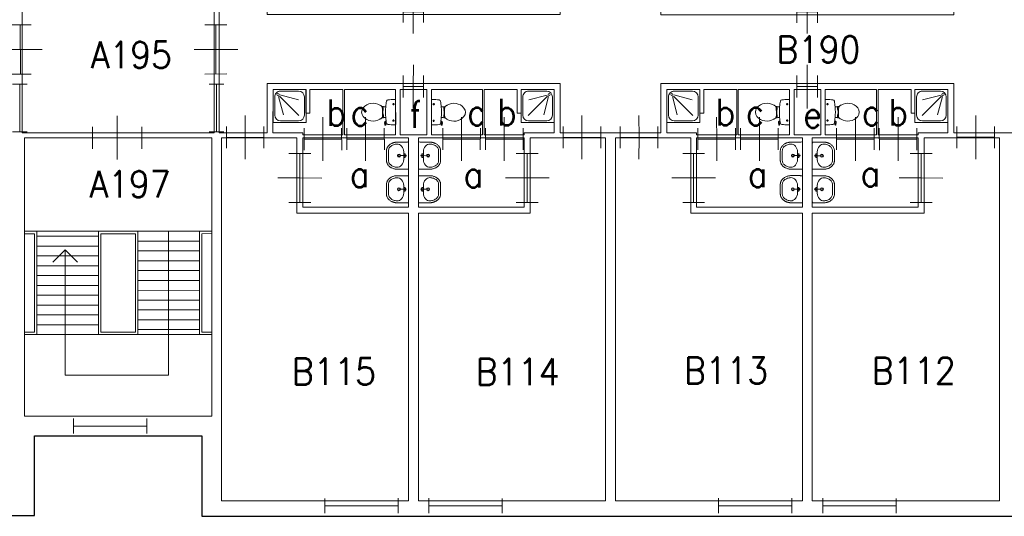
# Model space of a CAD drawing. Header units: metres. Extents: x 150884 to 151010, y 450410 to 450499.
# Tile 23 of 25: x 150959 to 150979, y 450475 to 450485. Entities that reach past the tile are written whole.
import ezdxf
from ezdxf.enums import TextEntityAlignment as Align

# ---------------------------------------------------------------- set-up
doc = ezdxf.new("R2010")
doc.units = ezdxf.units.M
doc.header["$MEASUREMENT"] = 0
for name, color, linetype, lineweight in [('BINNENMUUR', 7, 'Continuous', 0), ('BOUWKUNDE', 7, 'Continuous', 0), ('BUITENMUUR', 7, 'Continuous', 0), ('HULPLIJN', 7, 'Continuous', 0), ('KADER', 7, 'Continuous', 0), ('LABEL', 7, 'Continuous', 0), ('SANITAIR', 7, 'Continuous', 0), ('TRAP', 7, 'Continuous', 0)]:
    doc.layers.add(name, color=color, linetype=linetype, lineweight=lineweight)
doc.styles.add('Style-STANDARD', font='STANDARD.shx')

# ---------------------------------------------------------------- blocks, each defined once
blk = doc.blocks.new('202_63')
at = {"layer": 'BOUWKUNDE', "color": 7, "linetype": 'Continuous', "lineweight": 0}
for p, q in [((0.45, 0), (0.45, 0.4)), ((0, -0.2), (-0.001, 0.2)), ((0.9, -0.2), (0.899, 0.2)), ((0, 0), (0.9, 0)), ((0.449, -0.4), (0.45, 0))]:
    blk.add_line(p, q, dxfattribs=at)
at = {"layer": 'KADER', "color": 7, "linetype": 'Continuous', "lineweight": 0, "style": 'Style-STANDARD', "flags": 1}
for tag in ['type', 'soort']:
    blk.add_attdef(tag, (0, 0), '', height=0.324, rotation=198.1924, dxfattribs=at)
blk = doc.blocks.new('202_64')
at = {"layer": 'BOUWKUNDE', "color": 7, "linetype": 'Continuous', "lineweight": 0}
for p, q in [((0.343, 0), (0.343, 0.4)), ((0, -0.2), (-0.001, 0.2)), ((0.686, -0.2), (0.686, 0.2)), ((0, 0), (0.687, 0)), ((0.343, -0.4), (0.343, 0))]:
    blk.add_line(p, q, dxfattribs=at)
at = {"layer": 'KADER', "color": 7, "linetype": 'Continuous', "lineweight": 0, "style": 'Style-STANDARD', "flags": 1}
for tag in ['soort', 'type']:
    blk.add_attdef(tag, (0, 0), '', height=0.324, rotation=108.1924, dxfattribs=at)
blk = doc.blocks.new('223')
at = {"layer": 'SANITAIR', "color": 7, "linetype": 'Continuous', "lineweight": 0}
for p, q in [((0.225, 0.951), (0.775, 0.951)), ((0.051, 0.225), (0.051, 0.776)), ((0.166, 0.209), (0.316, 0.77)), ((0.784, 0.784), (0.199, 0.199)), ((0.951, 0.776), (0.951, 0.225)), ((0.209, 0.167), (0.77, 0.316)), ((0.775, 0.051), (0.225, 0.051))]:
    blk.add_line(p, q, dxfattribs=at)
at = {"layer": 'SANITAIR', "color": 7, "linetype": 'Continuous', "lineweight": 0, "flags": 128}
blk.add_lwpolyline([(0, 1.001), (0, 0), (1, 0.001), (1, 1)], close=True, dxfattribs=at)
at = {"layer": 'SANITAIR', "color": 7, "linetype": 'Continuous', "lineweight": 0}
blk.add_circle((0.15, 0.15), 0.0315, dxfattribs=at)
at = {"layer": 'SANITAIR', "color": 7, "linetype": 'Continuous', "lineweight": 0, "extrusion": (0, 0, -1)}
for centre, start, end in [((-0.225, 0.775), 0.0001, 90.0001), ((-0.775, 0.775), 90.0001, 180.0001), ((-0.225, 0.225), 270.0001, 0.0001), ((-0.775, 0.225), 180.0001, 270.0001)]:
    blk.add_arc(centre, 0.175, start, end, dxfattribs=at)
blk = doc.blocks.new('TOIL2B')
at = {"layer": 'SANITAIR', "color": 7, "linetype": 'Continuous', "lineweight": 0}
for p, q in [((25.5, 0.1), (-24.2, 0)), ((-13.7, -4.4), (-17.8, -4.4)), ((-15.6, -6.6), (-15.6, -2.4)), ((-10.5, -19.9), (-10.4, -23)), ((19.9, -4.5), (15.8, -4.4)), ((17.9, -6.5), (18, -2.5)), ((18.4, -19.2), (19, -20.6)), ((18.7, -20.1), (21.6, -19.6)), ((21.7, -19.7), (21.4, -18.7)), ((-9.5, -27.1), (-9.5, -25)), ((-9.5, -25), (-5, -25)), ((-6.1, -25), (-6, -26.8)), ((-5, -25), (-5.1, -26.7)), ((-5.1, -25.4), (-2.9, -25.4)), ((-2.9, -25.4), (-2.8, -25.9)), ((-2.8, -25.9), (4.1, -26)), ((4.2, -25.4), (4.1, -26)), ((6.4, -25.4), (4.2, -25.4)), ((6.3, -24.9), (6.3, -26.5)), ((10.7, -24.9), (6.3, -24.9)), ((7.4, -24.9), (7.3, -26.7)), ((10.8, -26.9), (10.7, -24.9)), ((11.8, -22.9), (11.7, -20)), ((26.8, -21.6), (21.7, -22.3)), ((22.8, -20.4), (26.6, -20)), ((27, -20.3), (27.2, -21))]:
    blk.add_line(p, q, dxfattribs=at)
for centre in [(-15.7, -4.5), (17.9, -4.5)]:
    blk.add_circle(centre, 1.2, dxfattribs=at)
for centre, radius, start, end in [((-20.8, -2.7), 4.34, 141.7697, 181.0191), ((22.1, -2.7), 4.34, 358.9808, 38.2302), ((89.9, -2.8), 115, 179.9999, 186.3308), ((-21, -15.1), 3.4, 186.3308, 259.2904), ((0.6, 99.5), 120, 259.2903, 264.698), ((0.7, 99.3), 119.8, 264.698, 275.3018), ((0.6, 99.5), 120, 275.3018, 280.727), ((22.7, -19.5), 1, 191.8886, 277.2237), ((22.4, -15.1), 3.35, 280.727, 353.6508), ((-88.6, -2.8), 115, 353.6508, 359.9999), ((26.6, -20.5), 0.5, 15.7397, 97.2237), ((8.7, -45.6), 26.3, 148.9076, 230.8791), ((24.7, -55.3), 45, 146.157, 148.9076), ((-23.4, -23), 12.9, 326.157, 359.9999), ((-9.4, -29.2), 2, 96.9357, 142.58), ((1.5, -119.1), 92.6, 84.3005, 96.9357), ((-7.4, -45.6), 26.3, 309.1208, 31.0922), ((10.5, -28.9), 2, 37.7817, 84.3005), ((24.6, -23), 12.9, 179.9999, 213.8429), ((-23.5, -55.3), 45, 31.0922, 33.8429), ((21.3, -19.9), 2.5, 195.9271, 278.4778), ((26.8, -21.1), 0.5, 278.4778, 15.7397), ((0.6, -55.5), 13.5, 230.8791, 309.1208)]:
    blk.add_arc(centre, radius, start, end, dxfattribs=at)
blk = doc.blocks.new('220')
at = {"layer": 'SANITAIR', "color": 7, "linetype": 'Continuous', "lineweight": 0, "xscale": 0.009997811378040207, "yscale": 0.009997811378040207, "zscale": 0.009997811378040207}
blk.add_blockref('TOIL2B', (-0.006, 0), dxfattribs=at)
blk = doc.blocks.new('202_65')
at = {"layer": 'BOUWKUNDE', "color": 7, "linetype": 'Continuous', "lineweight": 0}
for p, q in [((0.343, 0), (0.343, 0.4)), ((0, -0.2), (-0.001, 0.2)), ((0.686, -0.2), (0.686, 0.2)), ((0, 0), (0.687, 0)), ((0.343, -0.4), (0.343, 0))]:
    blk.add_line(p, q, dxfattribs=at)
at = {"layer": 'KADER', "color": 7, "linetype": 'Continuous', "lineweight": 0, "style": 'Style-STANDARD', "flags": 1}
for tag in ['soort', 'type']:
    blk.add_attdef(tag, (0, 0), '', height=0.324, rotation=108.1924, dxfattribs=at)
blk = doc.blocks.new('202_66')
at = {"layer": 'BOUWKUNDE', "color": 7, "linetype": 'Continuous', "lineweight": 0}
for p, q in [((0.187, 0), (0.188, 0.4)), ((0, -0.2), (0, 0.2)), ((0.375, -0.2), (0.375, 0.2)), ((0, 0), (0.375, 0)), ((0.187, -0.4), (0.187, 0))]:
    blk.add_line(p, q, dxfattribs=at)
at = {"layer": 'KADER', "color": 7, "linetype": 'Continuous', "lineweight": 0, "style": 'Style-STANDARD', "flags": 1}
for tag in ['type', 'soort']:
    blk.add_attdef(tag, (0, 0), '', height=0.324, rotation=288.1924, dxfattribs=at)
blk = doc.blocks.new('TOIL2B_1')
at = {"layer": 'SANITAIR', "color": 7, "linetype": 'Continuous', "lineweight": 0}
for p, q in [((25.4, 0), (-24.2, 0.1)), ((-13.7, -4.4), (-17.8, -4.5)), ((-15.7, -6.6), (-15.7, -2.4)), ((11.7, -23), (11.7, -19.9)), ((19.9, -4.4), (15.8, -4.4)), ((17.9, -6.5), (17.9, -2.5)), ((18.4, -19.2), (18.9, -20.6)), ((18.7, -20.1), (21.6, -19.6)), ((21.7, -19.7), (21.4, -18.7)), ((22.8, -20.4), (26.5, -19.9)), ((-10.5, -20), (-10.5, -23)), ((-9.4, -27.1), (-9.5, -25)), ((-9.5, -25), (-5.1, -25)), ((-6.1, -24.9), (-6.1, -26.8)), ((-5.1, -25), (-5.1, -26.6)), ((-5.1, -25.5), (-2.9, -25.4)), ((-2.9, -25.4), (-2.9, -26)), ((-2.9, -26), (4.1, -26)), ((6.4, -25.4), (4.1, -25.5)), ((4.1, -25.5), (4.1, -26)), ((6.3, -25), (6.3, -26.6)), ((10.7, -25), (6.3, -25)), ((7.3, -25), (7.3, -26.7)), ((10.7, -27), (10.7, -25)), ((26.8, -21.5), (21.6, -22.3)), ((27, -20.3), (27.2, -20.9))]:
    blk.add_line(p, q, dxfattribs=at)
at = {"layer": 'SANITAIR', "color": 7, "linetype": 'Continuous', "lineweight": 0, "extrusion": (0, 0, -1)}
for centre in [(15.7, -4.5), (-17.9, -4.5)]:
    blk.add_circle(centre, 1.2, dxfattribs=at)
at = {"layer": 'SANITAIR', "color": 7, "linetype": 'Continuous', "lineweight": 0}
for centre, radius, start, end in [((-20.8, -2.7), 4.34, 141.7699, 181.0192), ((89.9, -2.8), 115, 180.0001, 186.3309), ((-21, -15.1), 3.4, 186.3309, 259.2905), ((0.6, 99.5), 120, 259.2905, 264.6982), ((0.6, 99.5), 120, 275.302, 280.7271), ((22.7, -19.5), 1, 191.8887, 277.2239), ((22.3, -15.1), 3.35, 280.7271, 353.6509), ((22, -2.7), 4.34, 358.9809, 38.2303), ((-88.6, -2.8), 115, 353.6509, 0.0001), ((8.7, -45.6), 26.3, 148.9078, 230.8792), ((24.7, -55.3), 45, 146.1571, 148.9078), ((-23.4, -23.1), 12.9, 326.1571, 0.0001), ((-9.4, -29.2), 2, 96.9359, 142.5801), ((0.7, 99.3), 119.8, 264.6982, 275.302), ((1.5, -119.1), 92.6, 84.3006, 96.9359), ((-7.4, -45.6), 26.3, 309.1209, 31.0924), ((10.5, -29), 2, 37.7818, 84.3006), ((24.6, -23.1), 12.9, 180.0001, 213.843), ((-23.5, -55.3), 45, 31.0924, 33.843), ((21.3, -19.9), 2.5, 195.9273, 278.478), ((26.6, -20.5), 0.5, 15.7398, 97.2239), ((26.8, -21.2), 0.5, 278.478, 15.7398), ((0.6, -55.5), 13.5, 230.8792, 309.1209)]:
    blk.add_arc(centre, radius, start, end, dxfattribs=at)
blk = doc.blocks.new('220_1')
at = {"layer": 'SANITAIR', "color": 7, "linetype": 'Continuous', "lineweight": 0, "xscale": 0.009997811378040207, "yscale": 0.009997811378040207, "zscale": 0.009997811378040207}
blk.add_blockref('TOIL2B_1', (-0.006, 0), dxfattribs=at)
blk = doc.blocks.new('202_67')
at = {"layer": 'BOUWKUNDE', "color": 7, "linetype": 'Continuous', "lineweight": 0}
for p, q in [((0.343, 0), (0.344, 0.4)), ((0, -0.2), (0, 0.2)), ((0.687, -0.2), (0.686, 0.2)), ((0, 0), (0.687, 0)), ((0.343, -0.4), (0.343, 0))]:
    blk.add_line(p, q, dxfattribs=at)
at = {"layer": 'KADER', "color": 7, "linetype": 'Continuous', "lineweight": 0, "extrusion": (0, 0, -1), "style": 'Style-STANDARD', "flags": 1}
for tag in ['soort', 'type']:
    blk.add_attdef(tag, (0, 0), '', height=0.324, rotation=108.1924, dxfattribs=at)
blk = doc.blocks.new('202_68')
at = {"layer": 'BOUWKUNDE', "color": 7, "linetype": 'Continuous', "lineweight": 0}
for p, q in [((0.45, 0), (0.45, 0.4)), ((0, -0.2), (0, 0.2)), ((0.9, -0.2), (0.9, 0.2)), ((0, 0), (0.9, 0)), ((0.45, -0.4), (0.45, 0))]:
    blk.add_line(p, q, dxfattribs=at)
at = {"layer": 'KADER', "color": 7, "linetype": 'Continuous', "lineweight": 0, "extrusion": (0, 0, -1), "style": 'Style-STANDARD', "flags": 1}
for tag in ['soort', 'type']:
    blk.add_attdef(tag, (0, 0), '', height=0.324, rotation=18.1924, dxfattribs=at)
blk = doc.blocks.new('202_69')
at = {"layer": 'BOUWKUNDE', "color": 7, "linetype": 'Continuous', "lineweight": 0}
for p, q in [((0.343, 0), (0.344, 0.4)), ((0, -0.2), (0.001, 0.2)), ((0.687, -0.2), (0.687, 0.2)), ((0, 0), (0.687, 0)), ((0.344, -0.4), (0.343, 0))]:
    blk.add_line(p, q, dxfattribs=at)
at = {"layer": 'KADER', "color": 7, "linetype": 'Continuous', "lineweight": 0, "extrusion": (0, 0, -1), "style": 'Style-STANDARD', "flags": 1}
for tag in ['soort', 'type']:
    blk.add_attdef(tag, (0, 0), '', height=0.324, rotation=108.1924, dxfattribs=at)
blk = doc.blocks.new('223_1')
at = {"layer": 'SANITAIR', "color": 7, "linetype": 'Continuous', "lineweight": 0}
for p, q in [((0.225, 0.951), (0.776, 0.951)), ((0.051, 0.225), (0.051, 0.776)), ((0.167, 0.209), (0.316, 0.77)), ((0.785, 0.784), (0.2, 0.199)), ((0.951, 0.775), (0.951, 0.225)), ((0.209, 0.166), (0.77, 0.316)), ((0.776, 0.051), (0.227, 0.051))]:
    blk.add_line(p, q, dxfattribs=at)
at = {"layer": 'SANITAIR', "color": 7, "linetype": 'Continuous', "lineweight": 0, "extrusion": (0, 0, -1), "flags": 128}
blk.add_lwpolyline([(-0.001, 1.001), (0, 0), (-1.001, 0), (-1, 1.001)], close=True, dxfattribs=at)
at = {"layer": 'SANITAIR', "color": 7, "linetype": 'Continuous', "lineweight": 0, "extrusion": (0, 0, -1)}
blk.add_circle((-0.151, 0.15), 0.0315, dxfattribs=at)
for centre, start, end in [((-0.226, 0.775), 359.9999, 89.9999), ((-0.776, 0.775), 89.9999, 179.9999), ((-0.226, 0.225), 269.9999, 359.9999), ((-0.776, 0.225), 179.9999, 269.9999)]:
    blk.add_arc(centre, 0.175, start, end, dxfattribs=at)
blk = doc.blocks.new('202_70')
at = {"layer": 'BOUWKUNDE', "color": 7, "linetype": 'Continuous', "lineweight": 0}
for p, q in [((0.344, 0), (0.344, 0.4)), ((0, -0.2), (0.001, 0.2)), ((0.687, -0.2), (0.687, 0.2)), ((0, 0), (0.688, 0)), ((0.344, -0.4), (0.344, 0))]:
    blk.add_line(p, q, dxfattribs=at)
at = {"layer": 'KADER', "color": 7, "linetype": 'Continuous', "lineweight": 0, "extrusion": (0, 0, -1), "style": 'Style-STANDARD', "flags": 1}
for tag in ['soort', 'type']:
    blk.add_attdef(tag, (0, 0), '', height=0.324, rotation=108.1924, dxfattribs=at)
blk = doc.blocks.new('202_71')
at = {"layer": 'BOUWKUNDE', "color": 7, "linetype": 'Continuous', "lineweight": 0}
for p, q in [((0.343, 0), (0.344, 0.4)), ((0.001, -0.2), (0, 0.2)), ((0.687, -0.2), (0.687, 0.2)), ((0, 0), (0.688, 0)), ((0.344, -0.4), (0.343, 0))]:
    blk.add_line(p, q, dxfattribs=at)
at = {"layer": 'KADER', "color": 7, "linetype": 'Continuous', "lineweight": 0, "style": 'Style-STANDARD', "flags": 1}
for tag in ['soort', 'type']:
    blk.add_attdef(tag, (0, 0), '', height=0.324, rotation=108.1924, dxfattribs=at)
blk = doc.blocks.new('204_1')
at = {"layer": 'BOUWKUNDE', "color": 7, "linetype": 'Continuous', "lineweight": 0}
for p, q in [((0, -0.101), (0, 0.101)), ((1, -0.1), (1, 0.101)), ((0, 0), (1, 0))]:
    blk.add_line(p, q, dxfattribs=at)
blk = doc.blocks.new('202_72')
at = {"layer": 'BOUWKUNDE', "color": 7, "linetype": 'Continuous', "lineweight": 0}
for p, q in [((0.45, 0), (0.451, 0.4)), ((0.001, -0.2), (0, 0.2)), ((0.901, -0.2), (0.9, 0.2)), ((0, 0), (0.9, 0)), ((0.45, -0.4), (0.45, 0))]:
    blk.add_line(p, q, dxfattribs=at)
at = {"layer": 'KADER', "color": 7, "linetype": 'Continuous', "lineweight": 0, "style": 'Style-STANDARD', "flags": 1}
for tag in ['type', 'soort']:
    blk.add_attdef(tag, (0, 0), '', height=0.324, rotation=198.1924, dxfattribs=at)
blk = doc.blocks.new('202_73')
at = {"layer": 'BOUWKUNDE', "color": 7, "linetype": 'Continuous', "lineweight": 0}
for p, q in [((0.343, 0), (0.343, 0.4)), ((0, -0.2), (0, 0.2)), ((0.686, -0.2), (0.687, 0.2)), ((0, 0), (0.687, 0)), ((0.344, -0.4), (0.343, 0))]:
    blk.add_line(p, q, dxfattribs=at)
at = {"layer": 'KADER', "color": 7, "linetype": 'Continuous', "lineweight": 0, "style": 'Style-STANDARD', "flags": 1}
for tag in ['soort', 'type']:
    blk.add_attdef(tag, (0, 0), '', height=0.324, rotation=108.1924, dxfattribs=at)
blk = doc.blocks.new('202_74')
at = {"layer": 'BOUWKUNDE', "color": 7, "linetype": 'Continuous', "lineweight": 0}
for p, q in [((0.343, 0), (0.343, 0.4)), ((0, -0.2), (-0.001, 0.2)), ((0.686, -0.2), (0.686, 0.2)), ((0, 0), (0.687, 0)), ((0.343, -0.4), (0.343, 0))]:
    blk.add_line(p, q, dxfattribs=at)
at = {"layer": 'KADER', "color": 7, "linetype": 'Continuous', "lineweight": 0, "style": 'Style-STANDARD', "flags": 1}
for tag in ['soort', 'type']:
    blk.add_attdef(tag, (0, 0), '', height=0.324, rotation=108.1924, dxfattribs=at)
blk = doc.blocks.new('202_75')
at = {"layer": 'BOUWKUNDE', "color": 7, "linetype": 'Continuous', "lineweight": 0}
for p, q in [((0.187, 0.001), (0.187, 0.4)), ((0, -0.2), (-0.001, 0.2)), ((0.375, -0.199), (0.375, 0.201)), ((0, 0), (0.374, 0.001)), ((0.187, -0.4), (0.187, 0.001))]:
    blk.add_line(p, q, dxfattribs=at)
at = {"layer": 'KADER', "color": 7, "linetype": 'Continuous', "lineweight": 0, "style": 'Style-STANDARD', "flags": 1}
for tag in ['type', 'soort']:
    blk.add_attdef(tag, (0, 0), '', height=0.324, rotation=288.1924, dxfattribs=at)
blk = doc.blocks.new('202_76')
at = {"layer": 'BOUWKUNDE', "color": 7, "linetype": 'Continuous', "lineweight": 0}
for p, q in [((0.343, 0), (0.344, 0.4)), ((0, -0.2), (0, 0.2)), ((0.687, -0.2), (0.686, 0.2)), ((0, 0), (0.687, 0)), ((0.343, -0.4), (0.343, 0))]:
    blk.add_line(p, q, dxfattribs=at)
at = {"layer": 'KADER', "color": 7, "linetype": 'Continuous', "lineweight": 0, "extrusion": (0, 0, -1), "style": 'Style-STANDARD', "flags": 1}
for tag in ['soort', 'type']:
    blk.add_attdef(tag, (0, 0), '', height=0.324, rotation=108.1924, dxfattribs=at)
blk = doc.blocks.new('202_77')
at = {"layer": 'BOUWKUNDE', "color": 7, "linetype": 'Continuous', "lineweight": 0}
for p, q in [((0.45, 0), (0.449, 0.4)), ((-0.001, -0.2), (0, 0.2)), ((0.899, -0.2), (0.9, 0.2)), ((0, 0), (0.9, 0)), ((0.45, -0.4), (0.45, 0))]:
    blk.add_line(p, q, dxfattribs=at)
at = {"layer": 'KADER', "color": 7, "linetype": 'Continuous', "lineweight": 0, "extrusion": (0, 0, -1), "style": 'Style-STANDARD', "flags": 1}
for tag in ['soort', 'type']:
    blk.add_attdef(tag, (0, 0), '', height=0.324, rotation=18.1924, dxfattribs=at)
blk = doc.blocks.new('202_78')
at = {"layer": 'BOUWKUNDE', "color": 7, "linetype": 'Continuous', "lineweight": 0}
for p, q in [((0.343, 0), (0.344, 0.4)), ((0, -0.2), (0.001, 0.2)), ((0.687, -0.201), (0.687, 0.2)), ((0, 0), (0.687, -0.001)), ((0.344, -0.4), (0.343, 0))]:
    blk.add_line(p, q, dxfattribs=at)
at = {"layer": 'KADER', "color": 7, "linetype": 'Continuous', "lineweight": 0, "extrusion": (0, 0, -1), "style": 'Style-STANDARD', "flags": 1}
for tag in ['soort', 'type']:
    blk.add_attdef(tag, (0, 0), '', height=0.324, rotation=108.1924, dxfattribs=at)
blk = doc.blocks.new('202_79')
at = {"layer": 'BOUWKUNDE', "color": 7, "linetype": 'Continuous', "lineweight": 0}
for p, q in [((0.343, 0), (0.344, 0.4)), ((0, -0.2), (0, 0.2)), ((0.687, -0.2), (0.687, 0.2)), ((0, 0), (0.687, 0)), ((0.344, -0.4), (0.343, 0))]:
    blk.add_line(p, q, dxfattribs=at)
at = {"layer": 'KADER', "color": 7, "linetype": 'Continuous', "lineweight": 0, "extrusion": (0, 0, -1), "style": 'Style-STANDARD', "flags": 1}
for tag in ['soort', 'type']:
    blk.add_attdef(tag, (0, 0), '', height=0.324, rotation=108.1924, dxfattribs=at)
blk = doc.blocks.new('202_80')
at = {"layer": 'BOUWKUNDE', "color": 7, "linetype": 'Continuous', "lineweight": 0}
for p, q in [((0.343, 0), (0.344, 0.4)), ((0.001, -0.2), (0, 0.2)), ((0.687, -0.2), (0.687, 0.2)), ((0, 0), (0.688, 0)), ((0.344, -0.4), (0.343, 0))]:
    blk.add_line(p, q, dxfattribs=at)
at = {"layer": 'KADER', "color": 7, "linetype": 'Continuous', "lineweight": 0, "style": 'Style-STANDARD', "flags": 1}
for tag in ['soort', 'type']:
    blk.add_attdef(tag, (0, 0), '', height=0.324, rotation=108.1924, dxfattribs=at)
blk = doc.blocks.new('204')
at = {"layer": 'BOUWKUNDE', "color": 7, "linetype": 'Continuous', "lineweight": 0}
for p, q in [((0, -0.101), (0, 0.101)), ((1, -0.101), (1, 0.1)), ((0, 0), (1, 0))]:
    blk.add_line(p, q, dxfattribs=at)
blk = doc.blocks.new('202_118')
at = {"layer": 'BOUWKUNDE', "color": 7, "linetype": 'Continuous', "lineweight": 0}
for p, q in [((0.187, 0), (0.187, 0.4)), ((0, -0.2), (0, 0.2)), ((0.375, -0.2), (0.375, 0.2)), ((0, 0), (0.375, 0)), ((0.188, -0.4), (0.187, 0))]:
    blk.add_line(p, q, dxfattribs=at)
at = {"layer": 'KADER', "color": 7, "linetype": 'Continuous', "lineweight": 0, "extrusion": (0, 0, -1), "style": 'Style-STANDARD', "flags": 1}
for tag in ['soort', 'type']:
    blk.add_attdef(tag, (0, 0), '', height=0.324, rotation=108.1924, dxfattribs=at)
blk = doc.blocks.new('202_125')
at = {"layer": 'BOUWKUNDE', "color": 7, "linetype": 'Continuous', "lineweight": 0}
for p, q in [((0.187, 0), (0.187, 0.4)), ((0, -0.2), (0, 0.2)), ((0.375, -0.201), (0.375, 0.2)), ((0, 0), (0.375, 0)), ((0.188, -0.4), (0.187, 0))]:
    blk.add_line(p, q, dxfattribs=at)
at = {"layer": 'KADER', "color": 7, "linetype": 'Continuous', "lineweight": 0, "extrusion": (0, 0, -1), "style": 'Style-STANDARD', "flags": 1}
for tag in ['soort', 'type']:
    blk.add_attdef(tag, (0, 0), '', height=0.324, rotation=108.1924, dxfattribs=at)
blk = doc.blocks.new('204_2')
at = {"layer": 'BOUWKUNDE', "color": 7, "linetype": 'Continuous', "lineweight": 0}
for p, q in [((0, -0.151), (0, 0.15)), ((0.963, -0.15), (0.964, 0.149)), ((0, 0), (0.964, 0))]:
    blk.add_line(p, q, dxfattribs=at)
blk = doc.blocks.new('202_142')
at = {"layer": 'BOUWKUNDE', "color": 7, "linetype": 'Continuous', "lineweight": 0}
for p, q in [((0.45, 0.001), (0.45, 0.4)), ((0, -0.2), (0, 0.2)), ((0.9, -0.199), (0.9, 0.201)), ((0, 0), (0.9, 0.001)), ((0.45, -0.4), (0.45, 0.001))]:
    blk.add_line(p, q, dxfattribs=at)
at = {"layer": 'KADER', "color": 7, "linetype": 'Continuous', "lineweight": 0, "style": 'Style-STANDARD', "flags": 1}
for tag in ['type', 'soort']:
    blk.add_attdef(tag, (0, 0), '', height=0.324, rotation=198.1924, dxfattribs=at)
blk = doc.blocks.new('202_143')
at = {"layer": 'BOUWKUNDE', "color": 7, "linetype": 'Continuous', "lineweight": 0}
for p, q in [((0.45, 0), (0.45, 0.4)), ((0, -0.2), (0.001, 0.2)), ((0.9, -0.2), (0.901, 0.2)), ((0, 0), (0.9, 0)), ((0.451, -0.4), (0.45, 0))]:
    blk.add_line(p, q, dxfattribs=at)
at = {"layer": 'KADER', "color": 7, "linetype": 'Continuous', "lineweight": 0, "extrusion": (0, 0, -1), "style": 'Style-STANDARD', "flags": 1}
for tag in ['soort', 'type']:
    blk.add_attdef(tag, (0, 0), '', height=0.324, rotation=18.1924, dxfattribs=at)
blk = doc.blocks.new('202_145')
at = {"layer": 'BOUWKUNDE', "color": 7, "linetype": 'Continuous', "lineweight": 0}
for p, q in [((0.45, 0), (0.45, 0.4)), ((0, -0.2), (-0.001, 0.2)), ((0.9, -0.2), (0.899, 0.2)), ((0, 0), (0.9, 0)), ((0.449, -0.4), (0.45, 0))]:
    blk.add_line(p, q, dxfattribs=at)
at = {"layer": 'KADER', "color": 7, "linetype": 'Continuous', "lineweight": 0, "style": 'Style-STANDARD', "flags": 1}
for tag in ['soort', 'type']:
    blk.add_attdef(tag, (0, 0), '', height=0.324, rotation=108.1924, dxfattribs=at)
blk = doc.blocks.new('WASTB_1')
at = {"layer": 'SANITAIR', "color": 7, "linetype": 'Continuous', "lineweight": 0}
for p, q in [((-6.5, 0), (-15.3, -0.1)), ((-10, 7.9), (-10, -7.9)), ((-6.4, 3.6), (-8.9, 2.9)), ((-6.5, 0), (-8.2, 4.5)), ((-6.5, 0), (-8.2, -4.5)), ((-6.4, -3.7), (-8.8, -2.9))]:
    blk.add_line(p, q, dxfattribs=at)
at = {"layer": 'SANITAIR', "color": 7, "linetype": 'Continuous', "lineweight": 0, "extrusion": (0, 0, -1)}
for centre, radius in [((19.5, 0), 3), ((19.5, 0), 2), ((6.5, 0), 1.75)]:
    blk.add_circle(centre, radius, dxfattribs=at)
at = {"layer": 'SANITAIR', "color": 7, "linetype": 'Continuous', "lineweight": 0}
blk.add_ellipse((-21, 9.6), major_axis=(4, -13.6), ratio=0.751905, start_param=1.224555, end_param=2.997882, dxfattribs=at)
at = {"layer": 'SANITAIR', "color": 7, "linetype": 'Continuous', "lineweight": 0, "extrusion": (0, 0, -1)}
blk.add_ellipse((-21, -9.7), major_axis=(4, 13.6), ratio=0.751905, start_param=1.224555, end_param=2.997882, dxfattribs=at)
at = {"layer": 'SANITAIR', "color": 7, "linetype": 'Continuous', "lineweight": 0}
for points, weights, knots in [([(0, 27.5), (-11.8, 27.5), (-23.5, 27.5), (-45.6, 27), (-45, 9.1), (-45, 0), (-45, -9.1), (-45.6, -27), (-23.6, -27.5), (-11.8, -27.6), (0, -27.5), (0, 0), (0, 27.5)], [1, 1, 1, 0.707108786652, 1, 1, 1, 0.707108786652, 1, 1, 1, 1, 1], [0, 0, 0, 0.166667, 0.166667, 0.333333, 0.333333, 0.5, 0.5, 0.666667, 0.666667, 0.833333, 0.833333, 1, 1, 1]), ([(-23.4, -23.5), (-41.5, -23.1), (-41, -9.3), (-41, -9.2), (-41, -9.1), (-41, -0.1), (-41, 9), (-41, 9.1), (-41, 9.2), (-41.5, 23.1), (-23.4, 23.5)], [1, 0.707108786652, 1, 1, 1, 1, 1, 1, 1, 0.707108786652, 1], [0, 0, 0, 0.2, 0.2, 0.4, 0.4, 0.6, 0.6, 0.8, 0.8, 1, 1, 1])]:
    blk.add_rational_spline(points, weights, degree=2, knots=knots, dxfattribs=at)
blk = doc.blocks.new('221_1')
at = {"layer": 'SANITAIR', "color": 7, "linetype": 'Continuous', "lineweight": 0, "xscale": 0.009997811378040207, "yscale": 0.009997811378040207, "zscale": 0.009997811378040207, "rotation": 90}
blk.add_blockref('WASTB_1', (0, 0), dxfattribs=at)
blk = doc.blocks.new('WASTB')
at = {"layer": 'SANITAIR', "color": 7, "linetype": 'Continuous', "lineweight": 0}
for p, q in [((-6.5, 0), (-15.3, 0.1)), ((-10, 7.9), (-10, -7.9)), ((-6.4, 3.7), (-8.9, 2.9)), ((-6.5, 0), (-8.2, 4.5)), ((-6.5, 0), (-8.2, -4.5)), ((-6.4, -3.7), (-8.9, -2.9))]:
    blk.add_line(p, q, dxfattribs=at)
for centre, radius in [((-19.6, 0), 3), ((-19.6, 0), 2), ((-6.6, 0), 1.75)]:
    blk.add_circle(centre, radius, dxfattribs=at)
blk.add_ellipse((-21, 9.6), major_axis=(4, -13.6), ratio=0.751905, start_param=1.224555, end_param=2.997882, dxfattribs=at)
at = {"layer": 'SANITAIR', "color": 7, "linetype": 'Continuous', "lineweight": 0, "extrusion": (0, 0, -1)}
blk.add_ellipse((-21, -9.6), major_axis=(4, 13.6), ratio=0.751905, start_param=1.224555, end_param=2.997882, dxfattribs=at)
at = {"layer": 'SANITAIR', "color": 7, "linetype": 'Continuous', "lineweight": 0}
for points, weights, knots in [([(0, 27.5), (-11.8, 27.6), (-23.5, 27.6), (-45.6, 27), (-45, 9.2), (-45, 0), (-45, -9.1), (-45.6, -27), (-23.6, -27.5), (-11.8, -27.5), (0, -27.5), (0, 0), (0, 27.5)], [1, 1, 1, 0.707108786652, 1, 1, 1, 0.707108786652, 1, 1, 1, 1, 1], [0, 0, 0, 0.166667, 0.166667, 0.333333, 0.333333, 0.5, 0.5, 0.666667, 0.666667, 0.833333, 0.833333, 1, 1, 1]), ([(-23.5, -23.5), (-41.5, -23.1), (-41, -9.2), (-41, -9.1), (-41, -9), (-41, 0.1), (-41, 9.1), (-41, 9.2), (-41, 9.3), (-41.5, 23.1), (-23.5, 23.5)], [1, 0.707108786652, 1, 1, 1, 1, 1, 1, 1, 0.707108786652, 1], [0, 0, 0, 0.2, 0.2, 0.4, 0.4, 0.6, 0.6, 0.8, 0.8, 1, 1, 1])]:
    blk.add_rational_spline(points, weights, degree=2, knots=knots, dxfattribs=at)
blk = doc.blocks.new('221')
at = {"layer": 'SANITAIR', "color": 7, "linetype": 'Continuous', "lineweight": 0, "xscale": 0.009997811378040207, "yscale": 0.009997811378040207, "zscale": 0.009997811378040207, "rotation": 90}
blk.add_blockref('WASTB', (0, 0), dxfattribs=at)

msp = doc.modelspace()

# ---------------------------------------------------------------- linework, layer by layer
at = {"layer": 'BINNENMUUR', "color": 7, "linetype": 'Continuous', "lineweight": 13, "flags": 128}
for points in [[(150959.365, 450486.285), (150959.365, 450482.884), (150963.266, 450482.884), (150963.265, 450486.284)], [(150964.461, 450483.764), (150964.46, 450482.884), (150965.065, 450482.884), (150965.065, 450482.844), (150965.88, 450482.844), (150965.88, 450483.764), (150965.21, 450483.764), (150965.21, 450483.284), (150965.13, 450483.284), (150965.13, 450483.764)], [(150965.911, 450483.763), (150965.911, 450482.844), (150966.951, 450482.844), (150966.951, 450483.764)], [(150967.045, 450482.843), (150967.585, 450482.844), (150967.585, 450483.764), (150967.045, 450483.763)], [(150967.679, 450483.763), (150967.679, 450482.843), (150968.719, 450482.844), (150968.718, 450483.764)], [(150968.75, 450483.764), (150968.75, 450482.844), (150969.565, 450482.844), (150969.565, 450482.884), (150970.17, 450482.884), (150970.17, 450483.764), (150969.5, 450483.764), (150969.5, 450483.284), (150969.42, 450483.284), (150969.42, 450483.764)], [(150972.46, 450483.764), (150972.46, 450482.884), (150973.065, 450482.884), (150973.065, 450482.844), (150973.88, 450482.843), (150973.88, 450483.764), (150973.21, 450483.764), (150973.21, 450483.284), (150973.13, 450483.284), (150973.13, 450483.764)], [(150973.911, 450483.764), (150973.911, 450482.844), (150974.951, 450482.844), (150974.951, 450483.764)], [(150975.044, 450483.764), (150975.045, 450482.844), (150975.585, 450482.844), (150975.585, 450483.764)], [(150975.678, 450483.764), (150975.678, 450482.844), (150976.719, 450482.844), (150976.718, 450483.764)], [(150976.75, 450483.763), (150976.75, 450482.843), (150977.565, 450482.844), (150977.565, 450482.884), (150978.17, 450482.884), (150978.17, 450483.764), (150977.5, 450483.764), (150977.5, 450483.284), (150977.42, 450483.284), (150977.42, 450483.764)], [(150959.415, 450482.783), (150959.415, 450477.125), (150963.215, 450477.126), (150963.215, 450482.784)], [(150963.415, 450482.784), (150963.415, 450475.408), (150967.215, 450475.409), (150967.215, 450481.254), (150964.945, 450481.253), (150964.945, 450482.784)], [(150965.065, 450482.784), (150965.065, 450481.374), (150967.215, 450481.374), (150967.215, 450482.784)], [(150967.415, 450482.784), (150967.415, 450481.374), (150969.565, 450481.374), (150969.564, 450482.784)], [(150967.415, 450481.253), (150967.415, 450475.408), (150971.215, 450475.409), (150971.215, 450482.783), (150969.685, 450482.784), (150969.685, 450481.254)], [(150971.415, 450482.784), (150971.415, 450475.409), (150975.215, 450475.408), (150975.215, 450481.254), (150972.945, 450481.254), (150972.945, 450482.783)], [(150973.065, 450482.784), (150973.065, 450481.373), (150975.215, 450481.374), (150975.215, 450482.784)], [(150975.415, 450482.784), (150975.415, 450481.374), (150977.565, 450481.373), (150977.564, 450482.784)], [(150977.685, 450482.783), (150977.685, 450481.254), (150975.415, 450481.254), (150975.415, 450475.409), (150979.215, 450475.408), (150979.215, 450482.784)]]:
    msp.add_lwpolyline(points, close=True, dxfattribs=at)
msp.add_lwpolyline([(150980.34, 450486.284), (150978.29, 450486.284), (150978.29, 450485.284), (150972.34, 450485.284), (150972.34, 450486.285), (150970.29, 450486.285), (150970.29, 450485.285), (150964.34, 450485.285), (150964.34, 450486.285), (150963.365, 450486.284), (150963.366, 450482.884), (150964.34, 450482.884), (150964.34, 450483.884), (150970.29, 450483.884), (150970.29, 450482.883), (150972.34, 450482.884), (150972.34, 450483.884), (150978.29, 450483.884), (150978.289, 450482.884), (150980.34, 450482.884)], dxfattribs=at)
at = {"layer": 'BUITENMUUR', "color": 7, "linetype": 'Continuous', "lineweight": 30, "flags": 128}
msp.add_lwpolyline([(150963.015, 450476.725), (150963.015, 450475.091), (150987.615, 450475.091), (150987.615, 450482.866), (150987.615, 450494.019), (150963.015, 450494.019), (150963.015, 450492.395), (150959.615, 450492.394), (150959.615, 450494.059), (150903.015, 450494.059), (150903.015, 450492.435), (150899.015, 450492.434), (150899.015, 450476.733), (150903.015, 450476.734), (150903.015, 450475.109), (150959.615, 450475.109), (150959.615, 450476.726)], close=True, dxfattribs=at)
at = {"layer": 'HULPLIJN', "color": 7, "linetype": 'Continuous', "lineweight": 0}
for p, q in [((150959.415, 450480.834), (150959.615, 450480.834)), ((150959.416, 450480.884), (150959.665, 450480.883)), ((150959.615, 450480.834), (150959.615, 450478.834)), ((150959.665, 450480.883), (150959.665, 450478.783)), ((150960.915, 450480.884), (150961.716, 450480.884)), ((150960.915, 450478.784), (150960.915, 450480.884)), ((150960.965, 450480.834), (150961.664, 450480.834)), ((150960.965, 450478.834), (150960.965, 450480.834)), ((150961.665, 450478.833), (150961.664, 450480.834)), ((150961.715, 450478.783), (150961.716, 450480.884)), ((150962.966, 450480.884), (150963.216, 450480.884)), ((150962.966, 450480.884), (150962.966, 450478.784)), ((150963.016, 450480.834), (150963.216, 450480.835)), ((150963.016, 450480.834), (150963.016, 450478.834)), ((150959.415, 450478.834), (150959.615, 450478.834)), ((150960.965, 450478.834), (150961.665, 450478.833)), ((150963.016, 450478.834), (150963.216, 450478.835)), ((150959.415, 450478.783), (150959.665, 450478.783)), ((150960.915, 450478.784), (150961.715, 450478.783)), ((150962.966, 450478.784), (150963.216, 450478.784))]:
    msp.add_line(p, q, dxfattribs=at)
at = {"layer": 'TRAP', "color": 7, "linetype": 'Continuous', "lineweight": 0}
for p, q in [((150962.966, 450480.884), (150961.716, 450480.884)), ((150962.341, 450480.884), (150962.34, 450477.961)), ((150959.665, 450480.783), (150960.916, 450480.784)), ((150962.965, 450480.684), (150961.716, 450480.684)), ((150959.666, 450480.584), (150960.915, 450480.584)), ((150960.24, 450480.505), (150959.99, 450480.256)), ((150960.24, 450477.961), (150960.24, 450480.505)), ((150960.49, 450480.256), (150960.24, 450480.505)), ((150962.966, 450480.484), (150961.715, 450480.484)), ((150959.666, 450480.384), (150960.916, 450480.384)), ((150962.965, 450480.284), (150961.716, 450480.284)), ((150959.666, 450480.184), (150960.916, 450480.184)), ((150962.966, 450480.084), (150961.715, 450480.084)), ((150959.666, 450479.984), (150960.915, 450479.984)), ((150962.965, 450479.884), (150961.716, 450479.884)), ((150959.665, 450479.784), (150960.916, 450479.784)), ((150962.966, 450479.684), (150961.715, 450479.683)), ((150959.666, 450479.584), (150960.915, 450479.584)), ((150962.966, 450479.484), (150961.716, 450479.484)), ((150959.665, 450479.384), (150960.916, 450479.384)), ((150962.965, 450479.284), (150961.716, 450479.284)), ((150959.666, 450479.184), (150960.915, 450479.184)), ((150962.966, 450479.084), (150961.715, 450479.084)), ((150959.665, 450478.983), (150960.916, 450478.984)), ((150962.965, 450478.884), (150961.716, 450478.884)), ((150959.666, 450478.784), (150960.915, 450478.784)), ((150962.34, 450477.961), (150960.24, 450477.961))]:
    msp.add_line(p, q, dxfattribs=at)
at = {"layer": 'TRAP', "color": 7, "linetype": 'Continuous', "lineweight": 0, "flags": 128}
for points in [[(150959.666, 450478.784), (150960.915, 450478.784), (150960.915, 450480.884), (150959.666, 450480.884)], [(150961.715, 450478.783), (150962.966, 450478.784), (150962.966, 450480.884), (150961.716, 450480.884)]]:
    msp.add_lwpolyline(points, close=True, dxfattribs=at)

# ---------------------------------------------------------------- block references
at = {"layer": 'BOUWKUNDE', "color": 7, "linetype": 'Continuous', "lineweight": 0, "extrusion": (0, 0, -1)}
for name, p, xscale, yscale, zscale, rotation in [('202_118', (-150967.103, 450485.345), 1.11111162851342, 1.11111162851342, 1.11111162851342, 180), ('202_125', (-150975.103, 450485.344), 1.11111162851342, 1.11111162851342, 1.11111162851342, 180), ('202_143', (-150963.301, 450484.079), 1.11111162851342, 1.11111162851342, 1.11111162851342, 90), ('204_2', (-150963.312, 450482.907), 0.9999953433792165, 0.9999953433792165, 0.9999953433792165, 90), ('202_67', (-150967.909, 450482.758), 1.11111162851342, 1.11111162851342, 1.11111162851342, 180), ('202_69', (-150968.776, 450482.758), 1.11111162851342, 1.11111162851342, 1.11111162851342, 180), ('202_70', (-150970.354, 450482.792), 1.11111162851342, 1.11111162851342, 1.11111162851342, 180), ('202_76', (-150975.909, 450482.758), 1.11111162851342, 1.11111162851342, 1.11111162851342, 180), ('202_78', (-150976.776, 450482.757), 1.11111162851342, 1.11111162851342, 1.11111162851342, 180), ('202_79', (-150978.354, 450482.793), 1.11111162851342, 1.11111162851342, 1.11111162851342, 180), ('202_68', (-150969.625, 450481.466), 1.11111162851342, 1.11111162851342, 1.11111162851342, 90), ('202_77', (-150977.625, 450481.466), 1.11111162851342, 1.11111162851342, 1.11111162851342, 90), ('204_1', (-150967.629, 450475.306), 1.489406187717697, 1.489406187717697, 1.489406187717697, 180), ('204_1', (-150975.629, 450475.306), 1.489406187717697, 1.489406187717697, 1.489406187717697, 180)]:
    msp.add_blockref(name, p, dxfattribs=dict(at, xscale=xscale, yscale=yscale, zscale=zscale, rotation=rotation))
at = {"layer": 'BOUWKUNDE', "color": 7, "linetype": 'Continuous', "lineweight": 0}
for name, p, xscale, yscale, zscale, rotation in [('202_142', (150959.329, 450484.079), 1.11111162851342, 1.11111162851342, 1.11111162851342, 90), ('204_2', (150959.319, 450482.907), 0.9999953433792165, 0.9999953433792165, 0.9999953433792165, 90), ('202_145', (150961.796, 450482.784), 1.11111162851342, 1.11111162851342, 1.11111162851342, 180), ('202_71', (150964.276, 450482.792), 1.11111162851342, 1.11111162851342, 1.11111162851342, 180), ('202_64', (150965.854, 450482.757), 1.11111162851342, 1.11111162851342, 1.11111162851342, 180), ('202_65', (150966.721, 450482.758), 1.11111162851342, 1.11111162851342, 1.11111162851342, 180), ('202_80', (150972.276, 450482.792), 1.11111162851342, 1.11111162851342, 1.11111162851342, 180), ('202_73', (150973.854, 450482.758), 1.11111162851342, 1.11111162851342, 1.11111162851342, 180), ('202_74', (150974.721, 450482.758), 1.11111162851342, 1.11111162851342, 1.11111162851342, 180), ('202_63', (150965.005, 450481.466), 1.11111162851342, 1.11111162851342, 1.11111162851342, 90), ('202_72', (150973.005, 450481.466), 1.11111162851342, 1.11111162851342, 1.11111162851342, 90), ('204_1', (150967, 450475.306), 1.489406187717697, 1.489406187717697, 1.489406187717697, 180), ('204', (150975, 450475.306), 1.489406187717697, 1.489406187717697, 1.489406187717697, 180)]:
    msp.add_blockref(name, p, dxfattribs=dict(at, xscale=xscale, yscale=yscale, zscale=zscale, rotation=rotation))
for name, p, xscale, yscale, zscale in [('202_66', (150967.103, 450483.824), 1.11111162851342, 1.11111162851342, 1.11111162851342), ('202_75', (150975.104, 450483.824), 1.11111162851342, 1.11111162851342, 1.11111162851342), ('204_1', (150960.411, 450476.925), 1.489406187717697, 1.489406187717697, 1.489406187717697)]:
    msp.add_blockref(name, p, dxfattribs=dict(at, xscale=xscale, yscale=yscale, zscale=zscale))
at = {"layer": 'SANITAIR', "color": 7, "linetype": 'Continuous', "lineweight": 0}
for name, p, xscale, yscale, zscale, rotation in [('223', (150964.461, 450483.764), 0.6699992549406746, 0.6699992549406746, 0.6699992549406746, 270), ('223', (150972.46, 450483.764), 0.6699992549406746, 0.6699992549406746, 0.6699992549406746, 270), ('220', (150966.951, 450483.304), 0.9999953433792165, 0.9999953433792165, 0.9999953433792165, 270), ('220', (150974.951, 450483.304), 0.9999953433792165, 0.9999953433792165, 0.9999953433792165, 270), ('221', (150967.415, 450482.42), 0.9999953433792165, 0.9999953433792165, 0.9999953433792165, 90), ('221', (150975.415, 450482.419), 0.9999953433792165, 0.9999953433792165, 0.9999953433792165, 90), ('221', (150967.215, 450481.737), 0.9999953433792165, 0.9999953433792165, 0.9999953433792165, 270), ('221', (150975.215, 450481.738), 0.9999953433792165, 0.9999953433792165, 0.9999953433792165, 270)]:
    msp.add_blockref(name, p, dxfattribs=dict(at, xscale=xscale, yscale=yscale, zscale=zscale, rotation=rotation))
at = {"layer": 'SANITAIR', "color": 7, "linetype": 'Continuous', "lineweight": 0, "extrusion": (0, 0, -1)}
for name, p, xscale, yscale, zscale, rotation in [('223_1', (-150970.17, 450483.764), 0.6699992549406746, 0.6699992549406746, 0.6699992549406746, 270), ('223_1', (-150978.17, 450483.764), 0.6699992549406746, 0.6699992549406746, 0.6699992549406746, 270), ('220_1', (-150967.679, 450483.303), 0.9999953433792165, 0.9999953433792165, 0.9999953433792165, 270), ('220_1', (-150975.679, 450483.304), 0.9999953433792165, 0.9999953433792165, 0.9999953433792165, 270), ('221_1', (-150967.215, 450482.42), 0.9999953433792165, 0.9999953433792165, 0.9999953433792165, 90), ('221_1', (-150975.215, 450482.42), 0.9999953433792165, 0.9999953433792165, 0.9999953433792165, 90), ('221_1', (-150967.415, 450481.738), 0.9999953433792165, 0.9999953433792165, 0.9999953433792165, 270), ('221_1', (-150975.415, 450481.737), 0.9999953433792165, 0.9999953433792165, 0.9999953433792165, 270)]:
    msp.add_blockref(name, p, dxfattribs=dict(at, xscale=xscale, yscale=yscale, zscale=zscale, rotation=rotation))

# ---------------------------------------------------------------- texts
at = {"layer": 'LABEL', "color": 7, "linetype": 'Continuous', "lineweight": 0, "style": 'Style-STANDARD'}
for s, p in [('B190', (150974.684, 450484.579)), ('A195', (150960.76, 450484.467)), ('b', (150965.541, 450483.294)), ('b', (150969.01, 450483.302)), ('b', (150973.448, 450483.302)), ('b', (150976.96, 450483.301)), ('c', (150966.034, 450483.294)), ('f', (150967.232, 450483.254)), ('c', (150968.402, 450483.302)), ('c', (150974.064, 450483.302)), ('c', (150976.419, 450483.301)), ('e', (150975.229, 450483.254)), ('a', (150976.394, 450482.063)), ('A197', (150960.734, 450481.841)), ('a', (150966.019, 450482.047)), ('a', (150968.329, 450482.041)), ('a', (150974.103, 450482.049)), ('B115', (150964.843, 450478.035)), ('B114', (150968.574, 450478.029)), ('B113', (150972.808, 450478.052)), ('B112', (150976.618, 450478.051))]:
    msp.add_text(s, height=0.54, rotation=359.9999, dxfattribs=at).set_placement(p, align=Align.MIDDLE_LEFT)

doc.saveas('drawing.dxf')
